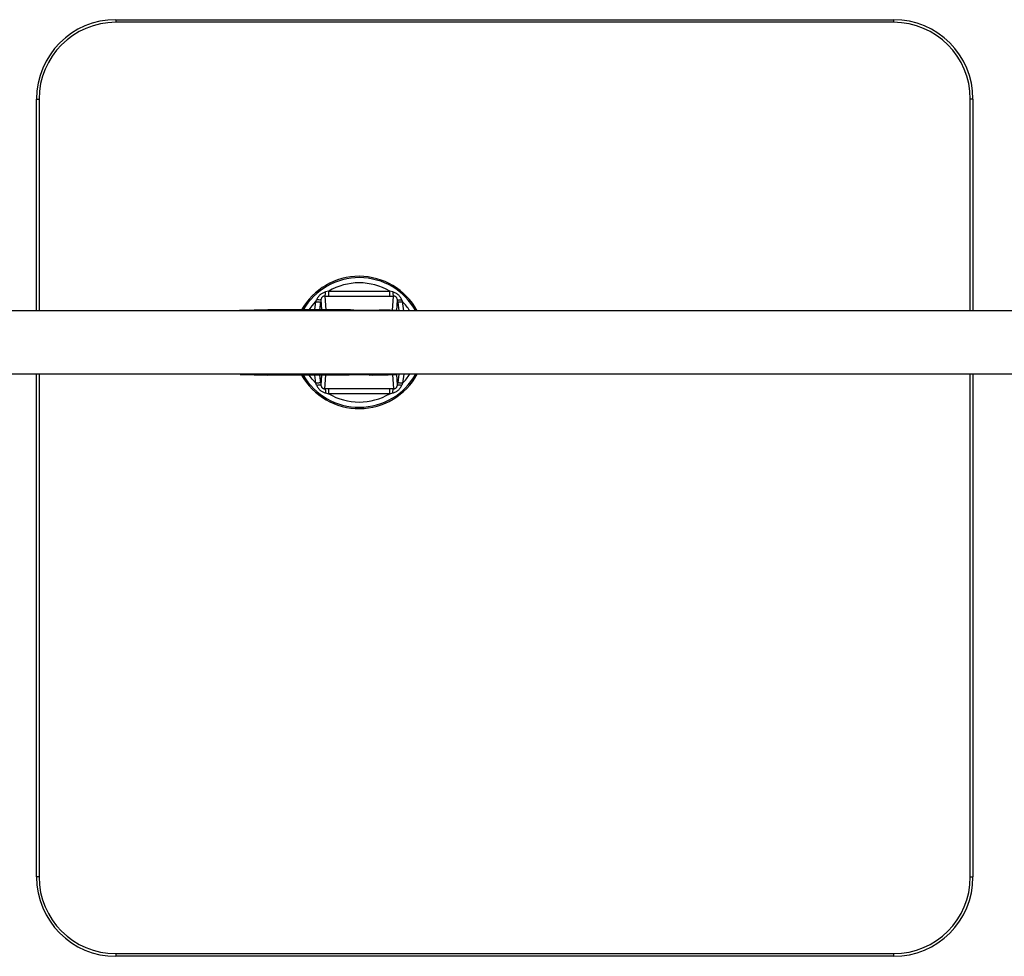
# Model space of a CAD drawing. Header units: millimetres. Extents: x 164 to 1298, y 127 to 1207.
# Tile 2 of 7: x 294 to 480, y 127 to 304. Entities that reach past the tile are written whole.
import ezdxf

# ---------------------------------------------------------------- set-up
doc = ezdxf.new("R2010")
doc.units = ezdxf.units.MM
doc.header["$LTSCALE"] = 10

msp = doc.modelspace()

# ---------------------------------------------------------------- linework, layer by layer
at = {"color": 7, "linetype": 'Continuous', "lineweight": 25}
for p, q in [((312.36, 303.62), (312.36, 303.12)), ((312.36, 303.62), (459.36, 303.62)), ((459.36, 303.62), (459.36, 303.12)), ((459.36, 303.12), (312.36, 303.12)), ((297.36, 248.62), (297.36, 288.62)), ((297.36, 288.62), (297.86, 288.62)), ((297.86, 288.62), (297.86, 248.62)), ((473.86, 248.62), (473.86, 288.62)), ((474.36, 288.62), (473.86, 288.62)), ((474.36, 288.62), (474.36, 248.62)), ((351.88, 251.38), (352.55, 251.37)), ((351.88, 251.38), (352.03, 248.77)), ((352.58, 252.3), (352.01, 252.16)), ((352.55, 251.37), (364.17, 251.37)), ((352.58, 252.3), (364.13, 252.3)), ((364.7, 252.16), (364.13, 252.3)), ((364.17, 251.37), (364.84, 251.38)), ((364.68, 248.68), (364.84, 251.38)), ((349.95, 248.77), (350.14, 250.34)), ((350.14, 250.34), (350.28, 250.67)), ((350.9, 248.77), (351.08, 250.26)), ((351.13, 250.69), (351.07, 250.67)), ((351.13, 250.69), (351.08, 250.26)), ((351.13, 250.69), (351.25, 248.77)), ((365.46, 248.62), (365.58, 250.69)), ((365.63, 250.26), (365.58, 250.69)), ((365.58, 250.69), (365.64, 250.67)), ((365.63, 250.26), (365.83, 248.62)), ((366.57, 250.34), (366.43, 250.67)), ((366.78, 248.62), (366.57, 250.34)), ((603.01, 248.62), (231.14, 248.62)), ((341.12, 248.77), (335.86, 248.67)), ((346.48, 248.67), (341.12, 248.77)), ((356.69, 248.77), (341.12, 248.77)), ((341.12, 248.77), (341.12, 248.62)), ((361.97, 248.67), (361.62, 248.67)), ((362.47, 248.66), (361.97, 248.67)), ((362.12, 248.69), (362.12, 248.77)), ((362.47, 248.66), (362.78, 248.66)), ((603.02, 236.62), (231.14, 236.62)), ((297.36, 141.62), (297.36, 236.62)), ((297.86, 236.62), (297.86, 141.62)), ((335.86, 236.57), (341.12, 236.47)), ((341.12, 236.62), (341.12, 236.47)), ((346.48, 236.57), (341.12, 236.47)), ((356.46, 236.47), (341.12, 236.47)), ((350.14, 234.9), (349.95, 236.47)), ((351.08, 234.97), (350.9, 236.47)), ((351.25, 236.47), (351.13, 234.54)), ((351.88, 233.85), (352.03, 236.47)), ((363.2, 236.52), (359.43, 236.52)), ((360.98, 236.47), (360.25, 236.47)), ((361.62, 236.56), (361.97, 236.57)), ((361.97, 236.57), (362.47, 236.57)), ((364.68, 236.55), (364.84, 233.85)), ((365.58, 234.54), (365.46, 236.62)), ((365.83, 236.62), (365.63, 234.97)), ((366.78, 236.62), (366.57, 234.9)), ((473.86, 141.62), (473.86, 236.62)), ((474.36, 236.62), (474.36, 141.62)), ((350.28, 234.56), (350.14, 234.9)), ((351.08, 234.97), (351.13, 234.54)), ((351.08, 234.57), (351.13, 234.54)), ((365.58, 234.54), (365.63, 234.97)), ((365.58, 234.54), (365.64, 234.57)), ((366.57, 234.9), (366.43, 234.56)), ((352.55, 233.86), (351.88, 233.85)), ((352.01, 233.07), (352.58, 232.93)), ((364.17, 233.86), (352.55, 233.86)), ((364.13, 232.93), (352.58, 232.93)), ((364.13, 232.93), (364.7, 233.07)), ((364.84, 233.85), (364.17, 233.86)), ((297.86, 141.62), (297.36, 141.62)), ((473.86, 141.62), (474.36, 141.62)), ((312.36, 127.12), (312.36, 126.62)), ((312.36, 127.12), (459.36, 127.12)), ((459.36, 126.62), (312.36, 126.62)), ((459.36, 127.12), (459.36, 126.62))]:
    msp.add_line(p, q, dxfattribs=at)
at = {"color": 7, "linetype": 'Continuous', "lineweight": 25, "flags": 128}
for points in [[(348.91, 248.77), (349.45, 249.53), (350.14, 250.34)], [(350.14, 234.9), (349.45, 235.7), (348.91, 236.47)]]:
    msp.add_lwpolyline(points, dxfattribs=at)
at = {"color": 7, "linetype": 'Continuous', "lineweight": 25}
for centre, radius, start, end in [((312.36, 288.62), 15, 90, 180), ((459.36, 288.62), 15, 0, 90), ((312.36, 288.62), 14.5, 90, 180), ((459.36, 288.62), 14.5, 0, 90), ((358.36, 242.62), 12.5, 90, 150.5279), ((358.36, 242.62), 12.5, 28.6854, 90), ((358.36, 242.62), 12.25, 29.3272, 149.8649), ((358.36, 242.62), 11.27, 59.195, 120.805), ((358.36, 242.62), 11.27, 32.1565, 43.2266), ((358.36, 242.62), 12.5, 209.4721, 331.3146), ((358.36, 242.62), 12.25, 210.1351, 330.6728), ((358.36, 242.62), 11.27, 316.7734, 327.8435), ((358.36, 242.62), 11.27, 239.195, 300.805), ((312.36, 141.62), 15, 180, 270), ((312.36, 141.62), 14.5, 180, 270), ((459.36, 141.62), 14.5, 270, 0), ((459.36, 141.62), 15, 270, 0)]:
    msp.add_arc(centre, radius, start, end, dxfattribs=at)
for centre, major_axis, start_param, end_param in [((358.28, 248.77), (4.45, -0.07), 4.346031, 6.815112), ((358.27, 236.47), (5.05, 0.08), 0.006328, 1.937154), ((358.44, 236.47), (5.05, -0.08), 1.204439, 1.587087), ((358.27, 236.47), (5.05, 0.08), 5.113659, 5.711273)]:
    msp.add_ellipse(centre, major_axis=major_axis, ratio=0.006536, start_param=start_param, end_param=end_param, dxfattribs=at)
for points, knots in [([(352.01, 252.16), (351.82, 252.1), (351.46, 251.98), (350.98, 251.64), (350.56, 251.22), (350.38, 250.86), (350.28, 250.67)], [0, 0, 0, 0, 0.25292, 0.489628, 0.737388, 1, 1, 1, 1]), ([(351.88, 251.38), (351.82, 251.38), (351.73, 251.38), (351.6, 251.35), (351.48, 251.29), (351.37, 251.2), (351.28, 251.1), (351.18, 250.93), (351.15, 250.79), (351.13, 250.69)], [0, 0, 0, 0, 0.140528, 0.244243, 0.361293, 0.475908, 0.589777, 0.72673, 1, 1, 1, 1]), ([(351.88, 251.38), (351.89, 251.4), (351.92, 251.45), (351.96, 251.63), (351.99, 251.87), (352.01, 252.07), (352.01, 252.16)], [0, 0, 0, 0, 0.2390256, 0.4928446, 0.7504908, 1, 1, 1, 1]), ([(352.58, 252.3), (352.58, 252.19), (352.58, 251.97), (352.57, 251.68), (352.56, 251.46), (352.55, 251.4), (352.55, 251.37)], [0, 0, 0, 0, 0.242713, 0.5, 0.757287, 1, 1, 1, 1]), ([(364.17, 251.37), (364.16, 251.4), (364.15, 251.46), (364.14, 251.68), (364.13, 251.97), (364.13, 252.19), (364.13, 252.3)], [0, 0, 0, 0, 0.242713, 0.5, 0.757287, 1, 1, 1, 1]), ([(366.43, 250.67), (366.33, 250.86), (366.15, 251.22), (365.73, 251.64), (365.26, 251.98), (364.89, 252.1), (364.7, 252.16)], [0, 0, 0, 0, 0.26274, 0.509611, 0.7458, 1, 1, 1, 1]), ([(364.7, 252.16), (364.7, 252.07), (364.72, 251.87), (364.75, 251.63), (364.79, 251.45), (364.82, 251.4), (364.84, 251.38)], [0, 0, 0, 0, 0.249511, 0.50716, 0.760982, 1, 1, 1, 1]), ([(365.58, 250.69), (365.56, 250.79), (365.53, 250.93), (365.43, 251.1), (365.34, 251.2), (365.23, 251.29), (365.11, 251.35), (364.97, 251.38), (364.88, 251.38), (364.84, 251.38)], [0, 0, 0, 0, 0.273254, 0.410228, 0.524061, 0.638703, 0.755707, 0.875232, 1, 1, 1, 1]), ([(350.14, 250.34), (350.26, 250.32), (350.5, 250.3), (350.82, 250.27), (351.03, 250.25), (351.07, 250.26), (351.08, 250.26)], [0, 0, 0, 0, 0.241174, 0.5, 0.758826, 1, 1, 1, 1]), ([(351.07, 250.67), (351.07, 250.66), (351.05, 250.65), (350.88, 250.64), (350.61, 250.65), (350.39, 250.67), (350.28, 250.67)], [0, 0, 0, 0, 0.049684, 0.375892, 0.698901, 1, 1, 1, 1]), ([(365.63, 250.26), (365.65, 250.26), (365.68, 250.25), (365.9, 250.27), (366.21, 250.3), (366.45, 250.32), (366.57, 250.34)], [0, 0, 0, 0, 0.241174, 0.5, 0.758826, 1, 1, 1, 1]), ([(365.64, 250.67), (365.64, 250.66), (365.67, 250.65), (365.83, 250.64), (366.1, 250.65), (366.32, 250.67), (366.43, 250.67)], [0, 0, 0, 0, 0.047262, 0.371275, 0.695274, 1, 1, 1, 1]), ([(335.86, 248.67), (335.83, 248.66), (335.77, 248.66), (335.73, 248.63), (335.71, 248.62)], [0, 0, 0, 0, 0.613074, 1, 1, 1, 1]), ([(361.62, 248.67), (360.6, 248.67), (358.51, 248.67), (355.39, 248.67), (352.32, 248.67), (349.33, 248.67), (347.45, 248.67), (346.48, 248.67)], [0, 0, 0, 0, 0.200003, 0.408014, 0.611988, 0.800015, 1, 1, 1, 1]), ([(346.48, 248.67), (346.51, 248.66), (346.57, 248.66), (346.61, 248.63), (346.63, 248.62)], [0, 0, 0, 0, 0.619634, 1, 1, 1, 1]), ([(361.82, 248.62), (361.81, 248.62), (361.75, 248.66), (361.68, 248.66), (361.62, 248.67)], [0, 0, 0, 0, 0.149865, 1, 1, 1, 1]), ([(365.38, 248.65), (365.3, 248.66), (365.14, 248.67), (364.22, 248.7), (363.16, 248.72), (362.32, 248.74), (362.12, 248.74)], [0, 0, 0, 0, 0.2627506, 0.5747851, 0.8985162, 1, 1, 1, 1]), ([(365.22, 248.65), (365.24, 248.65), (365.45, 248.65), (365.36, 248.66), (364.93, 248.68), (363.97, 248.7), (362.99, 248.73), (362.28, 248.74), (362.12, 248.74)], [0, 0, 0, 0, 0.031737, 0.257252, 0.482768, 0.708284, 0.933801, 1, 1, 1, 1]), ([(363.13, 248.66), (363.37, 248.65), (364.07, 248.65), (364.83, 248.64), (365.1, 248.65), (365.22, 248.65)], [0, 0, 0, 0, 0.214641, 0.637043, 1, 1, 1, 1]), ([(346.63, 236.62), (346.63, 236.62), (346.6, 236.59), (346.55, 236.57), (346.5, 236.57), (346.48, 236.57)], [0, 0, 0, 0, 0.035959, 0.636345, 1, 1, 1, 1]), ([(361.62, 236.56), (359.05, 236.56), (353.91, 236.56), (348.96, 236.57), (346.48, 236.57)], [0, 0, 0, 0, 0.500014, 1, 1, 1, 1]), ([(360.9, 236.47), (361.52, 236.48), (362.8, 236.5), (364.23, 236.54), (365.14, 236.56), (365.3, 236.57), (365.38, 236.58)], [0, 0, 0, 0, 0.258841, 0.525813, 0.783202, 1, 1, 1, 1]), ([(365.22, 236.59), (365.25, 236.59), (365.45, 236.58), (365.37, 236.57), (364.93, 236.56), (363.98, 236.53), (362.66, 236.5), (361.54, 236.48), (360.98, 236.47)], [0, 0, 0, 0, 0.026715, 0.221371, 0.416028, 0.610685, 0.805342, 1, 1, 1, 1]), ([(361.82, 236.62), (361.81, 236.61), (361.75, 236.58), (361.68, 236.57), (361.62, 236.56)], [0, 0, 0, 0, 0.149443, 1, 1, 1, 1]), ([(362.47, 236.57), (362.94, 236.58), (363.89, 236.59), (364.84, 236.59), (365.1, 236.59), (365.22, 236.59)], [0, 0, 0, 0, 0.349315, 0.698628, 1, 1, 1, 1]), ([(351.08, 234.97), (351.07, 234.97), (351.03, 234.98), (350.82, 234.97), (350.5, 234.94), (350.26, 234.91), (350.14, 234.9)], [0, 0, 0, 0, 0.241174, 0.5, 0.758826, 1, 1, 1, 1]), ([(350.28, 234.56), (350.39, 234.57), (350.61, 234.59), (350.88, 234.59), (351.05, 234.58), (351.07, 234.57), (351.08, 234.57)], [0, 0, 0, 0, 0.300504, 0.622874, 0.948436, 1, 1, 1, 1]), ([(350.28, 234.56), (350.38, 234.37), (350.56, 234.02), (350.98, 233.59), (351.46, 233.25), (351.82, 233.13), (352.01, 233.07)], [0, 0, 0, 0, 0.26274, 0.509611, 0.7458, 1, 1, 1, 1]), ([(351.13, 234.54), (351.15, 234.45), (351.18, 234.3), (351.28, 234.14), (351.37, 234.03), (351.48, 233.95), (351.6, 233.89), (351.74, 233.85), (351.83, 233.85), (351.88, 233.85)], [0, 0, 0, 0, 0.273254, 0.410228, 0.524061, 0.638703, 0.755707, 0.875232, 1, 1, 1, 1]), ([(364.7, 233.07), (364.89, 233.13), (365.26, 233.25), (365.73, 233.59), (366.15, 234.02), (366.33, 234.37), (366.43, 234.56)], [0, 0, 0, 0, 0.25292, 0.489628, 0.737388, 1, 1, 1, 1]), ([(364.84, 233.85), (364.89, 233.85), (364.98, 233.85), (365.11, 233.89), (365.23, 233.95), (365.34, 234.03), (365.43, 234.14), (365.53, 234.3), (365.56, 234.45), (365.58, 234.54)], [0, 0, 0, 0, 0.140528, 0.244243, 0.361294, 0.475908, 0.589778, 0.72673, 1, 1, 1, 1]), ([(366.57, 234.9), (366.45, 234.91), (366.21, 234.94), (365.9, 234.97), (365.68, 234.98), (365.65, 234.97), (365.63, 234.97)], [0, 0, 0, 0, 0.241174, 0.5, 0.758826, 1, 1, 1, 1]), ([(365.64, 234.57), (365.64, 234.57), (365.67, 234.58), (365.83, 234.59), (366.1, 234.59), (366.32, 234.57), (366.43, 234.56)], [0, 0, 0, 0, 0.049684, 0.375892, 0.698901, 1, 1, 1, 1]), ([(351.88, 233.85), (351.89, 233.83), (351.92, 233.78), (351.96, 233.6), (351.99, 233.36), (352.01, 233.16), (352.01, 233.07)], [0, 0, 0, 0, 0.248532, 0.505838, 0.760022, 1, 1, 1, 1]), ([(352.55, 233.86), (352.55, 233.83), (352.56, 233.78), (352.57, 233.56), (352.58, 233.27), (352.58, 233.04), (352.58, 232.93)], [0, 0, 0, 0, 0.242713, 0.5, 0.757287, 1, 1, 1, 1]), ([(364.13, 232.93), (364.13, 233.04), (364.13, 233.27), (364.14, 233.56), (364.15, 233.78), (364.16, 233.83), (364.17, 233.86)], [0, 0, 0, 0, 0.242713, 0.5, 0.757287, 1, 1, 1, 1]), ([(364.7, 233.07), (364.7, 233.16), (364.72, 233.36), (364.75, 233.6), (364.79, 233.78), (364.82, 233.83), (364.84, 233.85)], [0, 0, 0, 0, 0.239979, 0.494162, 0.751469, 1, 1, 1, 1])]:
    msp.add_open_spline(points, degree=3, knots=knots, dxfattribs=at)

doc.saveas('drawing.dxf')
